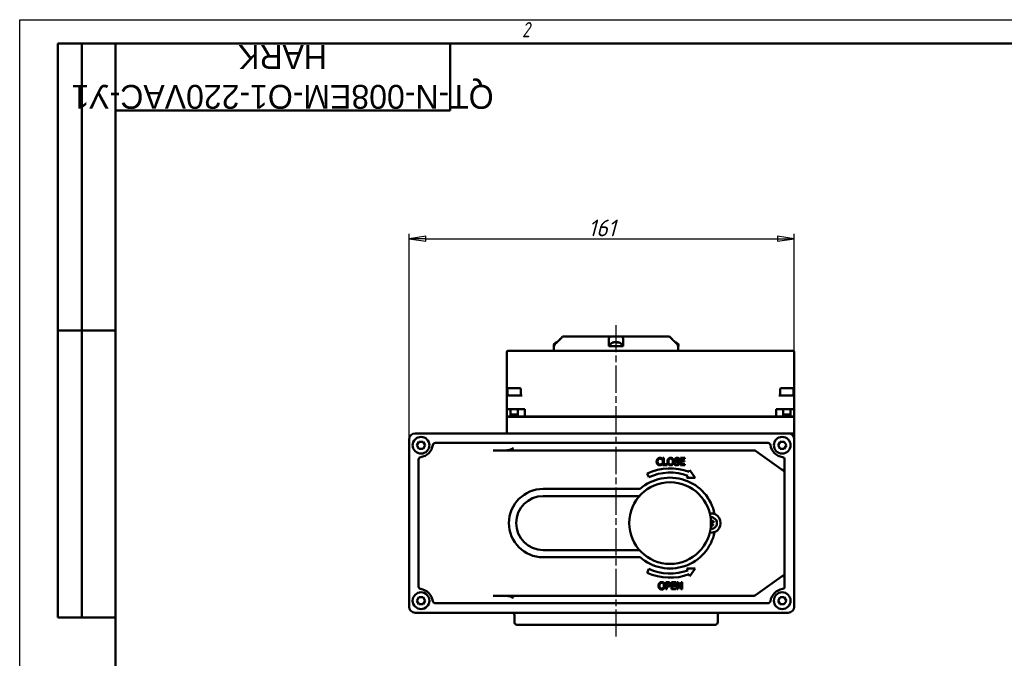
# Model space of a CAD drawing. Header units: millimetres. Extents: x 0 to 840, y 0 to 594.
# Tile 2 of 4: x 0 to 412, y 327 to 594. Entities that reach past the tile are written whole.
import ezdxf
from ezdxf.enums import TextEntityAlignment as Align

# ---------------------------------------------------------------- set-up
doc = ezdxf.new("R2018")
doc.units = ezdxf.units.MM
doc.header["$LTSCALE"] = 2
doc.linetypes.add('CHAIN', pattern=[0.7087, 0.4724, -0.0591, 0.1181, -0.0591])
for name, color, linetype, lineweight in [('Видимый контур (ГОСТ)', 7, 'Continuous', 50), ('Кромка (ГОСТ)', 7, 'Continuous', 50), ('Линия резьбы (ГОСТ)', 7, 'Continuous', 25), ('Обозначение (ГОСТ)', 7, 'Continuous', 25), ('Осевая линия (ГОСТ)', 7, 'Continuous', 25), ('Размер (ГОСТ)', 7, 'Continuous', 25), ('Эскизная геометрия (ГОСТ)', 7, 'Continuous', 50)]:
    doc.layers.add(name, color=color, linetype=linetype, lineweight=lineweight)
doc.styles.add('Альтернативный текст (ГОСТ)', font='arial.ttf', dxfattribs={"width": 0.8})
doc.styles.add('Обычный текст (ГОСТ)', font='GOST Common Italic.ttf')
doc.styles.add('Стиль текста110', font='GOST Common Italic.ttf', dxfattribs={"width": 0.8})
doc.styles.add('Стиль текста112', font='GOST Common Italic.ttf', dxfattribs={"width": 0.8})
doc.dimstyles.new('Обычный (ГОСТ)', dxfattribs={"dimscale": 2, "dimtxt": 3.5, "dimasz": 3.5, "dimexe": 1, "dimexo": 0, "dimgap": 0.5, "dimtad": 1, "dimtxsty": 'Обычный текст (ГОСТ)', "dimblk": 'Filled-1', "dimcen": 0.09, "dimdle": 15, "dimclrd": 256, "dimclre": 256, "dimclrt": 256, "dimazin": 2, "dimtfac": 0.714286, "dimtdec": 3, "dimtmove": 0, "dimatfit": 3, "dimfxl": 1, "dimtolj": 1, "dimlwd": 25, "dimlwe": 25, "dimarcsym": 0})

# ---------------------------------------------------------------- blocks, each defined once
blk = doc.blocks.new('Рамки ГОСТ - Рамка')
at = {"layer": 'Кромка (ГОСТ)', "lineweight": 25}
for p, q in [((0, 0), (0, 297)), ((0, 297), (420, 297))]:
    blk.add_line(p, q, dxfattribs=at)
at = {"layer": 'Кромка (ГОСТ)'}
for p, q in [((415, 292), (20, 292)), ((20, 292), (20, 5))]:
    blk.add_line(p, q, dxfattribs=at)
at = {"layer": 'Кромка (ГОСТ)', "insert": (105, 296.5), "char_height": 3.17, "width": 5.2328, "attachment_point": 1, "style": 'Альтернативный текст (ГОСТ)'}
blk.add_mtext('\\fGOST Common|b0|i1;{\\H3.1700;2}', dxfattribs=at)
blk = doc.blocks.new('ГОСТ - Доп. графы 2')
at = {"layer": 'Эскизная геометрия (ГОСТ)'}
for p, q in [((-12, 0), (-12, 120)), ((-12, 120), (0, 120)), ((-7, 0), (-7, 120)), ((-12, 60), (0, 60)), ((0, 0), (-12, 0))]:
    blk.add_line(p, q, dxfattribs=at)
at = {"layer": 'Обозначение (ГОСТ)', "style": 'Стиль текста112'}
for tag, p in [('Первичная_применяемость', (-3.65, 90.03)), ('Справочный_номер', (-3.55, 30.02))]:
    blk.add_attdef(tag, text='', height=3.17, rotation=90, dxfattribs=at).set_placement(p, align=Align.MIDDLE_CENTER)
blk = doc.blocks.new('ГОСТ - Доп. графы 3')
at = {"layer": 'Эскизная геометрия (ГОСТ)'}
for p, q in [((0, 0), (70, 0)), ((70, 0), (70, -14)), ((70, -14), (0, -14))]:
    blk.add_line(p, q, dxfattribs=at)
at = {"layer": 'Обозначение (ГОСТ)', "style": 'Стиль текста110'}
blk.add_attdef('ОБОЗНАЧЕНИЕ', text='', height=5, rotation=180, dxfattribs=at).set_placement((34.94, -6.97), align=Align.MIDDLE_CENTER)
blk = doc.blocks.new('Filled-1')
at = {"color": 0}
for p, q in [((0, 0), (-1, 0.143)), ((-1, 0.143), (-1, -0.143)), ((-1, 0), (0, 0)), ((-1, -0.143), (0, 0))]:
    blk.add_line(p, q, dxfattribs=at)
at = {"color": 0, "flags": 128}
blk.add_lwpolyline([(-1, -0.143), (0, 0), (-1, 0.143), (-1, -0.143)], dxfattribs=at)
at = {"color": 0}
blk.add_solid([(-1, -0.143), (0, 0), (-1, 0.143), (-1, -0.143)], dxfattribs=at)
blk = doc.blocks.new('*D10')
at = {"layer": 'Defpoints', "color": 0, "linetype": 'Continuous', "transparency": 16777216}
for p in [(323.77, 502.4), (162.77, 418.47), (323.77, 418.47)]:
    blk.add_point(p, dxfattribs=at)
at = {"layer": 'Размер (ГОСТ)', "linetype": 'Continuous', "lineweight": 25, "transparency": 16777216}
for p, q in [((162.77, 418.47), (162.77, 504.4)), ((169.77, 502.4), (316.77, 502.4)), ((323.77, 418.47), (323.77, 504.4))]:
    blk.add_line(p, q, dxfattribs=at)
at = {"layer": 'Размер (ГОСТ)', "linetype": 'Continuous', "lineweight": 25, "transparency": 16777216, "xscale": 7, "yscale": 7, "zscale": 7, "rotation": 180}
blk.add_blockref('Filled-1', (162.77, 502.4), dxfattribs=at)
at = {"layer": 'Размер (ГОСТ)', "linetype": 'Continuous', "lineweight": 25, "transparency": 16777216, "xscale": 7, "yscale": 7, "zscale": 7}
blk.add_blockref('Filled-1', (323.77, 502.4), dxfattribs=at)
at = {"layer": 'Размер (ГОСТ)', "linetype": 'Continuous', "lineweight": 25, "transparency": 16777216, "insert": (237.65, 510.4), "char_height": 7, "attachment_point": 1, "style": 'Обычный текст (ГОСТ)'}
blk.add_mtext('\\A1;161', dxfattribs=at)

msp = doc.modelspace()

# ---------------------------------------------------------------- linework, layer by layer
at = {"layer": 'Видимый контур (ГОСТ)'}
for p, q in [((226.977, 461.473), (226.978, 461.473)), ((226.978, 461.473), (246.587, 461.473)), ((246.587, 461.473), (252.041, 461.473)), ((252.041, 461.473), (271.646, 461.473)), ((223.226, 457.873), (223.226, 457.473)), ((223.226, 457.473), (223.32, 457.473)), ((223.311, 455.473), (223.311, 457.473)), ((223.32, 457.473), (223.485, 457.473)), ((223.485, 457.559), (223.485, 457.473)), ((224.5, 458.98), (224.366, 458.98)), ((246.314, 457.559), (246.314, 458.266)), ((246.314, 457.473), (246.314, 457.559)), ((246.314, 457.473), (248.594, 457.473)), ((246.777, 457.873), (246.777, 457.473)), ((248.215, 458.98), (247.916, 458.98)), ((248.594, 457.473), (249.952, 457.473)), ((248.866, 459.201), (248.869, 459.17)), ((249.687, 459.201), (249.669, 458.986)), ((250.235, 458.98), (249.676, 458.98)), ((249.952, 457.473), (252.314, 457.473)), ((251.777, 457.873), (251.777, 457.473)), ((252.314, 458.266), (252.314, 457.559)), ((252.314, 457.559), (252.314, 457.473)), ((275.138, 457.473), (275.138, 457.559)), ((275.138, 457.473), (275.301, 457.473)), ((275.301, 457.473), (275.396, 457.473)), ((275.311, 455.473), (275.311, 457.473)), ((275.396, 457.873), (275.396, 457.473)), ((203.623, 454.973), (203.623, 437.873)), ((211.608, 455.473), (204.123, 455.473)), ((315.784, 455.473), (211.608, 455.473)), ((323.268, 455.473), (315.784, 455.473)), ((323.768, 437.873), (323.768, 454.973)), ((203.623, 437.873), (203.623, 436.373)), ((203.623, 436.373), (203.623, 431.073)), ((203.936, 439.573), (203.936, 436.873)), ((203.936, 436.873), (204.123, 436.873)), ((204.123, 436.873), (204.623, 436.873)), ((204.236, 439.873), (209.136, 439.873)), ((210.104, 436.873), (204.623, 436.873)), ((209.436, 439.573), (209.436, 436.904)), ((322.768, 436.873), (317.287, 436.873)), ((317.936, 439.573), (317.936, 436.908)), ((318.236, 439.873), (323.136, 439.873)), ((322.768, 436.873), (323.268, 436.873)), ((323.268, 436.873), (323.436, 436.873)), ((323.436, 439.573), (323.436, 436.873)), ((323.768, 436.373), (323.768, 437.873)), ((323.768, 431.073), (323.768, 436.373)), ((204.623, 431.073), (203.623, 431.073)), ((203.623, 428.073), (203.623, 431.073)), ((203.623, 428.073), (205.186, 428.073)), ((204.623, 431.073), (211.123, 431.073)), ((205.186, 431.073), (205.186, 427.973)), ((205.186, 428.873), (208.186, 428.873)), ((208.186, 431.073), (208.186, 427.973)), ((208.186, 428.073), (211.123, 428.073)), ((211.123, 428.073), (211.123, 431.073)), ((211.123, 428.073), (316.268, 428.073)), ((226.326, 427.973), (226.326, 428.073)), ((260.812, 427.973), (260.812, 428.073)), ((316.268, 428.073), (316.268, 431.073)), ((316.268, 431.073), (322.768, 431.073)), ((316.268, 428.073), (319.186, 428.073)), ((319.186, 431.073), (319.186, 427.973)), ((319.186, 428.873), (322.186, 428.873)), ((322.186, 431.073), (322.186, 427.973)), ((322.186, 428.073), (323.768, 428.073)), ((323.768, 431.073), (322.768, 431.073)), ((323.768, 428.073), (323.768, 431.073)), ((203.623, 427.973), (204.623, 427.973)), ((203.623, 427.973), (203.623, 421.973)), ((204.623, 427.973), (322.768, 427.973)), ((322.768, 427.973), (323.768, 427.973)), ((323.768, 421.973), (323.768, 427.973)), ((321.268, 420.973), (165.268, 420.973)), ((203.623, 421.973), (203.623, 420.973)), ((321.268, 420.973), (323.768, 420.973)), ((323.768, 420.973), (323.768, 421.973)), ((323.768, 418.473), (323.768, 420.973)), ((162.768, 418.473), (162.768, 348.473)), ((166.041, 416.016), (166.907, 417.516)), ((166.907, 414.516), (166.041, 416.016)), ((166.907, 417.516), (168.639, 417.516)), ((168.639, 417.516), (169.505, 416.016)), ((169.505, 416.016), (168.639, 414.516)), ((312.84, 416.973), (173.696, 416.973)), ((317.041, 416.016), (317.907, 417.516)), ((317.907, 414.516), (317.041, 416.016)), ((317.907, 417.516), (319.639, 417.516)), ((319.639, 417.516), (320.505, 416.016)), ((320.505, 416.016), (319.639, 414.516)), ((323.768, 348.473), (323.768, 418.473)), ((168.639, 414.516), (166.907, 414.516)), ((213.132, 413.862), (197.952, 413.862)), ((307.075, 413.862), (213.132, 413.862)), ((319.351, 405.298), (307.657, 413.674)), ((319.639, 414.516), (317.907, 414.516)), ((166.768, 410.045), (166.768, 356.901)), ((268.508, 410.022), (268.54, 410.022)), ((268.54, 408.383), (268.511, 408.383)), ((268.54, 410.022), (268.54, 410.503)), ((268.54, 407.907), (268.54, 408.383)), ((268.912, 410.703), (268.912, 407.703)), ((269.311, 410.703), (268.912, 410.703)), ((268.912, 407.703), (270.65, 407.703)), ((269.311, 408.058), (269.311, 410.703)), ((270.65, 408.058), (269.311, 408.058)), ((270.65, 407.703), (270.65, 408.058)), ((273.735, 408.383), (273.735, 407.883)), ((273.765, 408.383), (273.735, 408.383)), ((275.629, 410.085), (275.658, 410.085)), ((275.658, 410.085), (275.658, 410.562)), ((278.058, 410.703), (276.181, 410.703)), ((276.181, 410.703), (276.181, 407.703)), ((276.181, 407.703), (278.058, 407.703)), ((276.58, 410.348), (278.058, 410.348)), ((276.58, 409.526), (276.58, 410.348)), ((277.958, 409.526), (276.58, 409.526)), ((276.58, 409.171), (277.958, 409.171)), ((276.58, 408.058), (276.58, 409.171)), ((278.058, 408.058), (276.58, 408.058)), ((277.958, 409.171), (277.958, 409.526)), ((278.058, 410.348), (278.058, 410.703)), ((278.058, 407.703), (278.058, 408.058)), ((319.768, 404.485), (319.768, 410.045)), ((262.326, 404.226), (262.951, 402.618)), ((280.146, 405.654), (279.857, 404.873)), ((282.421, 402.406), (280.146, 405.654)), ((319.768, 362.461), (319.768, 404.485)), ((279.259, 403.259), (278.943, 402.406)), ((278.943, 402.406), (282.421, 402.406)), ((259.358, 397.774), (218.823, 397.774)), ((259.057, 394.774), (218.823, 394.774)), ((218.823, 372.172), (259.057, 372.172)), ((218.823, 369.172), (259.358, 369.172)), ((262.951, 364.328), (262.326, 362.72)), ((282.421, 364.54), (278.943, 364.54)), ((278.943, 364.54), (279.259, 363.687)), ((280.146, 361.292), (282.421, 364.54)), ((319.768, 356.901), (319.768, 362.457)), ((270.141, 358.764), (270.141, 355.764)), ((270.894, 358.764), (270.141, 358.764)), ((270.54, 357.223), (270.54, 358.419)), ((270.54, 358.419), (270.87, 358.419)), ((274.293, 358.764), (272.416, 358.764)), ((272.416, 358.764), (272.416, 355.764)), ((272.815, 358.409), (274.293, 358.409)), ((272.815, 357.588), (272.815, 358.409)), ((274.293, 358.409), (274.293, 358.764)), ((274.731, 358.764), (274.731, 355.764)), ((275.297, 358.764), (274.731, 358.764)), ((275.103, 358.351), (276.43, 355.764)), ((275.103, 355.764), (275.103, 358.351)), ((276.505, 356.389), (275.297, 358.764)), ((276.505, 358.764), (276.505, 356.389)), ((276.877, 358.764), (276.505, 358.764)), ((276.877, 355.764), (276.877, 358.764)), ((279.857, 362.072), (280.146, 361.292)), ((307.657, 353.271), (319.351, 361.648)), ((270.141, 355.764), (270.54, 355.764)), ((270.812, 357.223), (270.54, 357.223)), ((270.54, 356.883), (270.877, 356.883)), ((270.54, 355.764), (270.54, 356.883)), ((272.416, 355.764), (274.293, 355.764)), ((274.194, 357.588), (272.815, 357.588)), ((272.815, 357.233), (274.194, 357.233)), ((272.815, 356.119), (272.815, 357.233)), ((274.293, 356.119), (272.815, 356.119)), ((274.194, 357.233), (274.194, 357.588)), ((274.293, 355.764), (274.293, 356.119)), ((274.731, 355.764), (275.103, 355.764)), ((276.43, 355.764), (276.877, 355.764)), ((166.041, 351.016), (166.907, 352.516)), ((166.907, 349.516), (166.041, 351.016)), ((166.907, 352.516), (168.639, 352.516)), ((168.639, 352.516), (169.505, 351.016)), ((169.505, 351.016), (168.639, 349.516)), ((173.696, 349.973), (312.84, 349.973)), ((197.952, 353.084), (213.132, 353.084)), ((213.132, 353.084), (307.075, 353.084)), ((317.041, 351.016), (317.907, 352.516)), ((317.907, 349.516), (317.041, 351.016)), ((317.907, 352.516), (319.639, 352.516)), ((319.639, 352.516), (320.505, 351.016)), ((320.505, 351.016), (319.639, 349.516)), ((165.268, 345.973), (321.268, 345.973)), ((168.639, 349.516), (166.907, 349.516)), ((319.639, 349.516), (317.907, 349.516)), ((206.811, 344.973), (206.811, 341.973)), ((291.811, 344.973), (291.811, 341.973)), ((290.811, 340.973), (207.811, 340.973))]:
    msp.add_line(p, q, dxfattribs=at)
for centre, radius in [((167.773, 416.016), 3.5), ((318.773, 416.016), 3.5), ((271.87, 383.473), 17.085), ((167.773, 351.016), 3.5), ((318.773, 351.016), 3.5)]:
    msp.add_circle(centre, radius, dxfattribs=at)
for centre, radius, start, end in [((224.226, 457.873), 1, 116.26077, 179.99), ((225.726, 454.833), 4.39, 104.93741, 116.26077), ((247.777, 457.873), 1, 116.26077, 179.99), ((249.277, 454.833), 4.39, 96.99689, 116.26077), ((249.277, 454.833), 4.39, 63.73923, 83.00311), ((250.777, 457.873), 1, 0.01, 63.73923), ((272.896, 454.833), 4.39, 63.73923, 75.04933), ((274.396, 457.873), 1, 0.01, 63.73923), ((204.123, 454.973), 0.5, 90, 180), ((323.268, 454.973), 0.5, 0, 90), ((204.123, 436.373), 0.5, 90, 180), ((204.236, 439.573), 0.3, 90, 180), ((209.136, 439.573), 0.3, 0, 90), ((318.236, 439.573), 0.3, 90, 180), ((323.136, 439.573), 0.3, 0, 90), ((323.268, 436.373), 0.5, 0, 90), ((165.268, 418.473), 2.5, 90, 180), ((321.268, 418.473), 2.5, 0, 90), ((166.768, 416.973), 6, 278.21321, 351.78679), ((173.696, 415.973), 1, 90, 171.78679), ((312.84, 415.973), 1, 8.21321, 90), ((319.768, 416.973), 6, 188.21321, 261.78679), ((307.075, 412.862), 1, 54.38336, 90), ((167.768, 410.045), 1, 98.21321, 180), ((318.768, 410.045), 1, 0, 81.78679), ((271.87, 383.473), 22.842, 69.53417, 114.6975), ((271.87, 383.473), 21.12, 69.52216, 114.97891), ((318.768, 404.485), 1, 0, 54.38336), ((271.87, 383.473), 19.002, 11.41313, 131.18393), ((218.823, 383.473), 14.301, 90, 270), ((218.823, 383.473), 11.301, 90, 270), ((288.955, 383.473), 4.064, 263.16941, 96.83059), ((288.955, 383.473), 2.5, 265.8042, 94.1958), ((288.955, 383.473), 0.935, 294.14148, 320.60542), ((288.955, 383.473), 0.935, 24.14148, 50.60542), ((271.87, 383.473), 19.002, 228.81607, 348.58687), ((271.87, 383.473), 22.842, 245.3025, 290.46583), ((271.87, 383.473), 21.12, 245.02109, 290.47784), ((318.768, 362.461), 1, 305.61664, 0), ((167.768, 356.901), 1, 180, 261.78679), ((166.768, 349.973), 6, 8.21321, 81.78679), ((319.768, 349.973), 6, 98.21321, 171.78679), ((318.768, 356.901), 1, 278.21321, 0), ((173.696, 350.973), 1, 188.21321, 270), ((307.075, 354.084), 1, 270, 305.61664), ((312.84, 350.973), 1, 270, 351.78679), ((165.268, 348.473), 2.5, 180, 270), ((205.811, 344.973), 1, 0, 90), ((292.811, 344.973), 1, 90, 180), ((321.268, 348.473), 2.5, 270, 0), ((207.811, 341.973), 1, 180, 270), ((290.811, 341.973), 1, 270, 0)]:
    msp.add_arc(centre, radius, start, end, dxfattribs=at)
for centre, major_axis, ratio, start_param, end_param in [((225.793, 454.847), (-0.919, 4.29), 0.909239, 0.0757506, 0.144254), ((249.343, 454.847), (-0.92, 4.289), 0.9095628, 6.1948358, 6.4270381), ((249.185, 454.847), (0.67, 4.336), 0.8212331, 0.2305839, 0.4627862), ((249.424, 454.847), (-0.418, 4.367), 0.4063242, 5.9077385, 6.1399408), ((249.129, 454.847), (0.418, 4.367), 0.4063242, 0.1432445, 0.1504444), ((249.368, 454.847), (-0.67, 4.336), 0.8212331, 6.0096866, 6.0526014), ((249.143, 454.847), (0.463, 4.362), 0.5638972, 6.0064274, 6.2386297), ((249.211, 454.847), (0.92, 4.289), 0.9095628, 0.0811496, 0.0883495), ((319.933, 406.11), (-0.582, -0.813), 0.3728778, 4.9734128, 6.2831853), ((289.092, 383.559), (2.336, -3.713), 0.0871557, 4.8167185, 5.0489208), ((289.064, 383.354), (-3.231, -2.968), 0.0871557, 4.3758571, 4.6080594), ((288.836, 383.363), (-2.968, 3.231), 0.0871557, 4.3758571, 4.6080594), ((288.869, 383.61), (3.713, 2.336), 0.0871557, 4.8167185, 5.0489208), ((319.933, 360.835), (-0.582, 0.813), 0.3728778, 0, 1.3097725), ((200.413, 363.2), (27.268, 1.059), 0.3689522, 4.6076317, 4.6077102)]:
    msp.add_ellipse(centre, major_axis=major_axis, ratio=ratio, start_param=start_param, end_param=end_param, dxfattribs=at)
for points, knots in [([(225.726, 460.198), (225.857, 460.327), (225.984, 460.455), (226.392, 460.866), (226.69, 461.173), (226.977, 461.473)], [1.13553758, 1.13553758, 1.13553758, 1.13553758, 1.18828561, 1.18828561, 1.30987869, 1.30987869, 1.30987869, 1.30987869]), ([(226.978, 461.473), (226.691, 461.173), (226.393, 460.866), (226.108, 460.579), (225.985, 460.455), (225.857, 460.327), (225.726, 460.198)], [-0.12159309, -0.12159309, -0.12159309, -0.12159309, 0, 0, 0, 0.05284171, 0.05284171, 0.05284171, 0.05284171]), ([(246.314, 460.198), (246.315, 460.327), (246.323, 460.455), (246.375, 460.866), (246.456, 461.173), (246.587, 461.473)], [1.13553758, 1.13553758, 1.13553758, 1.13553758, 1.18828561, 1.18828561, 1.30987869, 1.30987869, 1.30987869, 1.30987869]), ([(252.041, 461.473), (252.172, 461.173), (252.253, 460.866), (252.29, 460.579), (252.306, 460.455), (252.314, 460.327), (252.314, 460.198)], [-0.12159309, -0.12159309, -0.12159309, -0.12159309, 0, 0, 0, 0.05284171, 0.05284171, 0.05284171, 0.05284171]), ([(272.896, 460.198), (272.766, 460.327), (272.639, 460.455), (272.231, 460.866), (271.933, 461.173), (271.646, 461.473)], [1.13553758, 1.13553758, 1.13553758, 1.13553758, 1.18828561, 1.18828561, 1.30987869, 1.30987869, 1.30987869, 1.30987869]), ([(223.78, 458.266), (223.78, 458.266), (223.78, 458.265), (223.692, 458.178), (223.609, 458.055), (223.514, 457.827), (223.485, 457.682), (223.485, 457.559)], [-0.074150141, -0.074150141, -0.074150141, -0.074150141, -0.074012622, -0.074012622, -0.036942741, -0.036942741, 0, 0, 0, 0]), ([(248.866, 459.201), (248.866, 459.201), (248.865, 459.201), (248.859, 459.202), (248.851, 459.201), (248.828, 459.2), (248.813, 459.198), (248.788, 459.196), (248.779, 459.195), (248.77, 459.194)], [0.009319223, 0.009319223, 0.009319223, 0.009319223, 0.012211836, 0.012211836, 0.018306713, 0.018306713, 0.02440159, 0.02440159, 0.027283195, 0.027283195, 0.027283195, 0.027283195]), ([(249.024, 459.194), (249.04, 459.196), (249.061, 459.198), (249.103, 459.2), (249.125, 459.201), (249.165, 459.202), (249.185, 459.201), (249.222, 459.2), (249.237, 459.198), (249.254, 459.196), (249.259, 459.195), (249.264, 459.194)], [0, 0, 0, 0, 0.006105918, 0.006105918, 0.012211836, 0.012211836, 0.018306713, 0.018306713, 0.02440159, 0.02440159, 0.027283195, 0.027283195, 0.027283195, 0.027283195]), ([(249.53, 459.194), (249.513, 459.196), (249.493, 459.198), (249.45, 459.2), (249.428, 459.201), (249.388, 459.202), (249.368, 459.201), (249.332, 459.2), (249.316, 459.198), (249.299, 459.196), (249.294, 459.195), (249.29, 459.194)], [0, 0, 0, 0, 0.006108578, 0.006108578, 0.012217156, 0.012217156, 0.018309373, 0.018309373, 0.02440159, 0.02440159, 0.027283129, 0.027283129, 0.027283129, 0.027283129]), ([(249.715, 459.194), (249.704, 459.196), (249.695, 459.198), (249.686, 459.2), (249.686, 459.201), (249.694, 459.202), (249.702, 459.201), (249.725, 459.2), (249.741, 459.198), (249.765, 459.196), (249.774, 459.195), (249.783, 459.194)], [0, 0, 0, 0, 0.006105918, 0.006105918, 0.012211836, 0.012211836, 0.018306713, 0.018306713, 0.02440159, 0.02440159, 0.027283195, 0.027283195, 0.027283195, 0.027283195]), ([(275.138, 457.559), (275.138, 457.682), (275.109, 457.827), (275.014, 458.055), (274.932, 458.178), (274.844, 458.265), (274.844, 458.266), (274.843, 458.266)], [-0.59454155, -0.59454155, -0.59454155, -0.59454155, -0.557598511, -0.557598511, -0.520528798, -0.520528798, -0.520391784, -0.520391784, -0.520391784, -0.520391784]), ([(209.436, 436.904), (209.436, 436.901), (209.435, 436.898), (209.431, 436.881), (209.419, 436.873), (209.399, 436.873)], [-0.217411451, -0.217411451, -0.217411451, -0.217411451, -0.212310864, -0.212310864, -0.182749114, -0.182749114, -0.182749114, -0.182749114]), ([(317.977, 436.873), (317.968, 436.873), (317.961, 436.874), (317.942, 436.882), (317.936, 436.893), (317.936, 436.908)], [-0.602440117, -0.602440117, -0.602440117, -0.602440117, -0.590378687, -0.590378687, -0.565706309, -0.565706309, -0.565706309, -0.565706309]), ([(206.409, 414.862), (206.406, 414.859), (206.402, 414.857), (206.145, 414.696), (205.885, 414.551), (205.333, 414.296), (205.047, 414.19), (204.112, 413.928), (203.436, 413.862), (202.452, 413.862)], [-0.57505736, -0.57505736, -0.57505736, -0.57505736, -0.57329762, -0.57329762, -0.441325, -0.441325, -0.30262953, -0.30262953, -0.0004805, -0.0004805, -0.0004805, -0.0004805]), ([(289.143, 383.943), (289.128, 383.929), (289.11, 383.918), (289.069, 383.903), (289.047, 383.9), (289.007, 383.902), (288.985, 383.907), (288.96, 383.918), (288.954, 383.921), (288.949, 383.925)], [0, 0, 0, 0, 0.006105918, 0.006105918, 0.012211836, 0.012211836, 0.018306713, 0.018306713, 0.020093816, 0.020093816, 0.020093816, 0.020093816]), ([(288.949, 383.028), (288.967, 383.019), (288.983, 383.007), (289.002, 382.986), (289.008, 382.978), (289.013, 382.97)], [0.0188216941, 0.0188216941, 0.0188216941, 0.0188216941, 0.0244015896, 0.0244015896, 0.0272831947, 0.0272831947, 0.0272831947, 0.0272831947]), ([(289.218, 383.862), (289.193, 383.838), (289.163, 383.817), (289.113, 383.796), (289.09, 383.79), (289.044, 383.783), (289.019, 383.783), (288.982, 383.788), (288.967, 383.791), (288.952, 383.796)], [0.115705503, 0.115705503, 0.115705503, 0.115705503, 0.126574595, 0.126574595, 0.133368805, 0.133368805, 0.140163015, 0.140163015, 0.144644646, 0.144644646, 0.144644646, 0.144644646]), ([(288.952, 383.152), (288.962, 383.149), (288.971, 383.145), (289.002, 383.132), (289.022, 383.12), (289.065, 383.086), (289.089, 383.058), (289.106, 383.028)], [0.144036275, 0.144036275, 0.144036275, 0.144036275, 0.146957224, 0.146957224, 0.153751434, 0.153751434, 0.164620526, 0.164620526, 0.164620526, 0.164620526]), ([(289.344, 383.21), (289.32, 383.235), (289.299, 383.265), (289.278, 383.315), (289.271, 383.338), (289.265, 383.384), (289.265, 383.409), (289.271, 383.453), (289.277, 383.477), (289.296, 383.52), (289.308, 383.54), (289.342, 383.583), (289.37, 383.607), (289.4, 383.624)], [0.115705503, 0.115705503, 0.115705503, 0.115705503, 0.126574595, 0.126574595, 0.133368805, 0.133368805, 0.140163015, 0.140163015, 0.146957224, 0.146957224, 0.153751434, 0.153751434, 0.164620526, 0.164620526, 0.164620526, 0.164620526]), ([(289.425, 383.284), (289.411, 383.299), (289.4, 383.318), (289.385, 383.359), (289.382, 383.381), (289.384, 383.421), (289.389, 383.443), (289.407, 383.482), (289.42, 383.499), (289.442, 383.52), (289.449, 383.526), (289.458, 383.531)], [0, 0, 0, 0, 0.006108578, 0.006108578, 0.012217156, 0.012217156, 0.018309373, 0.018309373, 0.02440159, 0.02440159, 0.027283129, 0.027283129, 0.027283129, 0.027283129]), ([(289.764, 384.478), (289.768, 384.484), (289.774, 384.491), (289.789, 384.507), (289.801, 384.52), (289.824, 384.542), (289.839, 384.556), (289.863, 384.578), (289.876, 384.59), (289.887, 384.6)], [0.047865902, 0.047865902, 0.047865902, 0.047865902, 0.052083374, 0.052083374, 0.057278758, 0.057278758, 0.062523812, 0.062523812, 0.067030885, 0.067030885, 0.067030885, 0.067030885]), ([(290.287, 384.076), (290.275, 384.068), (290.26, 384.058), (290.233, 384.041), (290.215, 384.03), (290.187, 384.014), (290.172, 384.006), (290.152, 383.996), (290.144, 383.992), (290.138, 383.989)], [0.016435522, 0.016435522, 0.016435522, 0.016435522, 0.020942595, 0.020942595, 0.02618765, 0.02618765, 0.031383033, 0.031383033, 0.035600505, 0.035600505, 0.035600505, 0.035600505]), ([(289.558, 382.141), (289.549, 382.153), (289.54, 382.168), (289.523, 382.195), (289.512, 382.213), (289.496, 382.241), (289.488, 382.256), (289.477, 382.275), (289.473, 382.284), (289.471, 382.29)], [0.016435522, 0.016435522, 0.016435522, 0.016435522, 0.020942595, 0.020942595, 0.02618765, 0.02618765, 0.031383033, 0.031383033, 0.035600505, 0.035600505, 0.035600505, 0.035600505]), ([(289.96, 382.664), (289.965, 382.66), (289.973, 382.654), (289.989, 382.639), (290.001, 382.627), (290.024, 382.604), (290.038, 382.589), (290.06, 382.565), (290.072, 382.552), (290.082, 382.541)], [0.047865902, 0.047865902, 0.047865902, 0.047865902, 0.052083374, 0.052083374, 0.057278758, 0.057278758, 0.062523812, 0.062523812, 0.067030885, 0.067030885, 0.067030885, 0.067030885]), ([(202.456, 353.084), (203.414, 353.084), (204.115, 353.017), (205.046, 352.756), (205.328, 352.649), (205.88, 352.392), (206.141, 352.248), (206.402, 352.089), (206.406, 352.086), (206.409, 352.084)], [-0.38907778, -0.38907778, -0.38907778, -0.38907778, -0.18531373, -0.18531373, -0.09047919, -0.09047919, 0, 0, 0.00122518, 0.00122518, 0.00122518, 0.00122518])]:
    msp.add_open_spline(points, degree=3, knots=knots, dxfattribs=at)
for points, weights in [([(225.726, 460.198), (224.791, 459.27), (223.78, 458.266)], [1.00372365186, 1.00416831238, 1.00305927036]), ([(224.594, 459.074), (225.173, 459.649), (225.726, 460.198)], [1.00370622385, 1.00398645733, 1.00372310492]), ([(246.314, 458.266), (246.314, 459.27), (246.314, 460.198)], [1.00305910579, 1.00416849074, 1.00372310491]), ([(252.314, 460.198), (252.314, 459.27), (252.314, 458.266)], [1.00372681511, 1.00417062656, 1.00306073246]), ([(274.843, 458.266), (273.832, 459.27), (272.896, 460.198)], [1.00305910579, 1.00416849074, 1.00372310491]), ([(289.106, 383.028), (289.183, 382.892), (289.337, 382.62)], [1.84165152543, 1.44094764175, 1]), ([(289.548, 384.196), (289.328, 383.973), (289.218, 383.862)], [1, 1.44094764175, 1.84165152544]), ([(289.677, 382.88), (289.455, 383.1), (289.344, 383.21)], [1, 1.44094764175, 1.84165152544]), ([(289.4, 383.624), (289.536, 383.701), (289.808, 383.855)], [1.84165152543, 1.44094764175, 1]), ([(289.764, 384.478), (289.639, 384.314), (289.548, 384.196)], [1.00329461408, 1.01453007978, 1]), ([(289.96, 382.664), (289.796, 382.789), (289.677, 382.88)], [1.00329461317, 1.01453007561, 1]), ([(289.808, 383.855), (289.947, 383.912), (290.138, 383.989)], [1, 1.01453007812, 1.00329461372]), ([(289.337, 382.62), (289.393, 382.481), (289.471, 382.29)], [1, 1.01453007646, 1.00329461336])]:
    msp.add_rational_spline(points, weights, degree=2, dxfattribs=at)
for points, degree in [([(224.323, 458.972), (224.336, 458.977), (224.352, 458.98), (224.366, 458.98)], 3), ([(247.873, 458.972), (247.886, 458.977), (247.902, 458.98), (247.916, 458.98)], 3), ([(250.235, 458.98), (250.243, 458.98), (250.253, 458.977), (250.261, 458.972)], 3), ([(266.639, 410.343), (266.457, 410.136), (266.265, 409.577), (266.265, 409.2)], 2), ([(266.265, 409.2), (266.265, 408.821), (266.461, 408.237), (266.641, 408.043)], 2), ([(267.614, 410.756), (267.31, 410.756), (266.819, 410.545), (266.639, 410.343)], 2), ([(266.641, 408.043), (266.821, 407.846), (267.315, 407.649), (267.606, 407.649)], 2), ([(266.68, 409.2), (266.68, 409.49), (266.821, 409.954), (266.948, 410.107)], 2), ([(266.957, 408.293), (266.829, 408.447), (266.68, 408.891), (266.68, 409.2)], 2), ([(266.948, 410.107), (267.077, 410.258), (267.419, 410.416), (267.611, 410.416)], 2), ([(267.611, 407.994), (267.422, 407.994), (267.084, 408.145), (266.957, 408.293)], 2), ([(267.606, 407.649), (267.786, 407.649), (268.01, 407.693), (268.141, 407.737)], 2), ([(267.611, 410.416), (267.786, 410.416), (268.056, 410.336), (268.171, 410.272)], 2), ([(268.192, 408.143), (268.078, 408.079), (267.784, 407.994), (267.611, 407.994)], 2), ([(268.141, 410.678), (268.03, 410.712), (267.765, 410.756), (267.614, 410.756)], 2), ([(268.54, 410.503), (268.44, 410.557), (268.239, 410.647), (268.141, 410.678)], 2), ([(268.141, 407.737), (268.265, 407.776), (268.44, 407.861), (268.54, 407.907)], 2), ([(268.171, 410.272), (268.29, 410.207), (268.455, 410.071), (268.508, 410.022)], 2), ([(268.511, 408.383), (268.465, 408.337), (268.302, 408.206), (268.192, 408.143)], 2), ([(271.153, 410.36), (270.981, 410.153), (270.794, 409.579), (270.794, 409.203)], 2), ([(270.794, 409.203), (270.794, 408.833), (270.978, 408.247), (271.151, 408.048)], 2), ([(271.151, 408.048), (271.329, 407.846), (271.815, 407.639), (272.119, 407.639)], 2), ([(272.119, 410.766), (271.817, 410.766), (271.329, 410.559), (271.153, 410.36)], 2), ([(271.209, 409.203), (271.209, 409.494), (271.336, 409.956), (271.455, 410.109)], 2), ([(272.121, 407.985), (271.705, 407.985), (271.209, 408.612), (271.209, 409.203)], 2), ([(271.455, 410.109), (271.579, 410.27), (271.905, 410.421), (272.121, 410.421)], 2), ([(273.086, 410.36), (272.916, 410.552), (272.425, 410.766), (272.119, 410.766)], 2), ([(272.119, 407.639), (272.413, 407.639), (272.901, 407.839), (273.086, 408.048)], 2), ([(272.121, 410.421), (272.33, 410.421), (272.666, 410.265), (272.785, 410.109)], 2), ([(273.03, 409.203), (273.03, 408.612), (272.537, 407.985), (272.121, 407.985)], 2), ([(272.785, 410.109), (272.901, 409.959), (273.03, 409.499), (273.03, 409.203)], 2), ([(273.446, 409.203), (273.446, 409.577), (273.256, 410.161), (273.086, 410.36)], 2), ([(273.086, 408.048), (273.261, 408.247), (273.446, 408.838), (273.446, 409.203)], 2), ([(273.735, 407.883), (273.937, 407.785), (274.394, 407.649), (274.72, 407.649)], 2), ([(274.766, 410.756), (274.326, 410.756), (273.757, 410.263), (273.757, 409.898)], 2), ([(273.757, 409.898), (273.757, 409.723), (273.859, 409.455), (273.952, 409.356)], 2), ([(274.691, 407.994), (274.46, 407.994), (273.961, 408.199), (273.765, 408.383)], 2), ([(273.952, 409.356), (274.047, 409.256), (274.292, 409.132), (274.448, 409.091)], 2), ([(274.173, 409.939), (274.173, 410.151), (274.516, 410.411), (274.793, 410.411)], 2), ([(274.564, 409.472), (274.375, 409.524), (274.173, 409.75), (274.173, 409.939)], 2), ([(274.448, 409.091), (274.62, 409.047), (274.851, 408.994), (274.99, 408.955)], 2), ([(275.179, 409.314), (275.058, 409.351), (274.691, 409.438), (274.564, 409.472)], 2), ([(275.359, 408.495), (275.359, 408.269), (275.021, 407.994), (274.691, 407.994)], 2), ([(274.72, 407.649), (274.995, 407.649), (275.359, 407.79), (275.503, 407.921)], 2), ([(275.658, 410.562), (275.466, 410.656), (275.019, 410.756), (274.766, 410.756)], 2), ([(274.793, 410.411), (275.038, 410.411), (275.486, 410.216), (275.629, 410.085)], 2), ([(274.99, 408.955), (275.182, 408.899), (275.359, 408.675), (275.359, 408.495)], 2), ([(275.775, 408.558), (275.775, 408.838), (275.488, 409.22), (275.179, 409.314)], 2), ([(275.503, 407.921), (275.632, 408.041), (275.775, 408.381), (275.775, 408.558)], 2), ([(267.411, 358.421), (267.238, 358.215), (267.051, 357.641), (267.051, 357.264)], 2), ([(268.376, 358.827), (268.074, 358.827), (267.586, 358.621), (267.411, 358.421)], 2), ([(267.467, 357.264), (267.467, 357.556), (267.593, 358.018), (267.712, 358.171)], 2), ([(267.712, 358.171), (267.836, 358.331), (268.162, 358.482), (268.378, 358.482)], 2), ([(269.343, 358.421), (269.173, 358.613), (268.682, 358.827), (268.376, 358.827)], 2), ([(268.378, 358.482), (268.587, 358.482), (268.923, 358.327), (269.042, 358.171)], 2), ([(269.042, 358.171), (269.159, 358.02), (269.288, 357.561), (269.288, 357.264)], 2), ([(269.703, 357.264), (269.703, 357.639), (269.514, 358.222), (269.343, 358.421)], 2), ([(270.87, 358.419), (271.057, 358.419), (271.31, 358.368), (271.405, 358.305)], 2), ([(271.68, 358.577), (271.536, 358.677), (271.162, 358.764), (270.894, 358.764)], 2), ([(271.405, 358.305), (271.514, 358.232), (271.621, 358.003), (271.621, 357.848)], 2), ([(272.037, 357.86), (272.037, 358.11), (271.847, 358.463), (271.68, 358.577)], 2), ([(267.051, 357.264), (267.051, 356.895), (267.236, 356.309), (267.408, 356.109)], 2), ([(267.408, 356.109), (267.586, 355.908), (268.072, 355.701), (268.376, 355.701)], 2), ([(268.378, 356.046), (267.963, 356.046), (267.467, 356.673), (267.467, 357.264)], 2), ([(268.376, 355.701), (268.67, 355.701), (269.159, 355.9), (269.343, 356.109)], 2), ([(269.288, 357.264), (269.288, 356.673), (268.794, 356.046), (268.378, 356.046)], 2), ([(269.343, 356.109), (269.518, 356.309), (269.703, 356.9), (269.703, 357.264)], 2), ([(271.451, 357.403), (271.354, 357.301), (271.055, 357.223), (270.812, 357.223)], 2), ([(270.877, 356.883), (271.198, 356.883), (271.619, 357.041), (271.775, 357.194)], 2), ([(271.621, 357.848), (271.621, 357.704), (271.541, 357.493), (271.451, 357.403)], 2), ([(271.775, 357.194), (271.899, 357.315), (272.037, 357.665), (272.037, 357.86)], 2)]:
    msp.add_open_spline(points, degree=degree, dxfattribs=at)
at = {"layer": 'Линия резьбы (ГОСТ)'}
for p, q in [((205.487, 428.873), (205.487, 427.973)), ((207.885, 427.973), (207.885, 428.873)), ((319.487, 428.873), (319.487, 427.973)), ((321.885, 427.973), (321.885, 428.873))]:
    msp.add_line(p, q, dxfattribs=at)
at = {"layer": 'Осевая линия (ГОСТ)', "linetype": 'CHAIN', "ltscale": 11.993792}
msp.add_line((249.311, 335.973), (249.314, 466.473), dxfattribs=at)

# ---------------------------------------------------------------- block references
at = {"xscale": 2, "yscale": 2, "zscale": 2}
for name, p in [('Рамки ГОСТ - Рамка', (0, 0)), ('ГОСТ - Доп. графы 2', (40, 344))]:
    msp.add_blockref(name, p, dxfattribs=at)
ref = msp.add_blockref('ГОСТ - Доп. графы 3', (40, 584), dxfattribs=dict(xscale=2, yscale=2, zscale=2))
lines = msp.add_mtext('QT-N-008EM-O1-220VAC-У1 HARK', dxfattribs={"layer": 'Обозначение (ГОСТ)', "insert": (109.884, 570.065), "char_height": 10, "width": 140.24968, "attachment_point": 5, "rotation": 180, "style": 'Стиль текста110'})
ref.add_attrib('ОБОЗНАЧЕНИЕ', '', (109.884, 570.065)).embed_mtext(lines)

# ---------------------------------------------------------------- dimensions: what is measured, and where the dimension line sits
at = {"layer": 'Размер (ГОСТ)', "linetype": 'Continuous', "lineweight": 25}
dim = msp.add_linear_dim(base=(323.768, 502.398), p1=(162.768, 418.473), p2=(323.768, 418.473), angle=180, dimstyle='Обычный (ГОСТ)', override={"dimgap": 0.5, "dimdec": 2, "dimtol": 0, "dimlim": 0, "dimtp": 0, "dimtm": 0, "dimtdec": 3, "dimtofl": 0, "dimatfit": 1}, dxfattribs=at)
dim.commit()
dim.dimension.update_dxf_attribs({"geometry": '*D10', "text_midpoint": (243.268, 502.398), "dimtype": 160})

doc.saveas('drawing.dxf')
